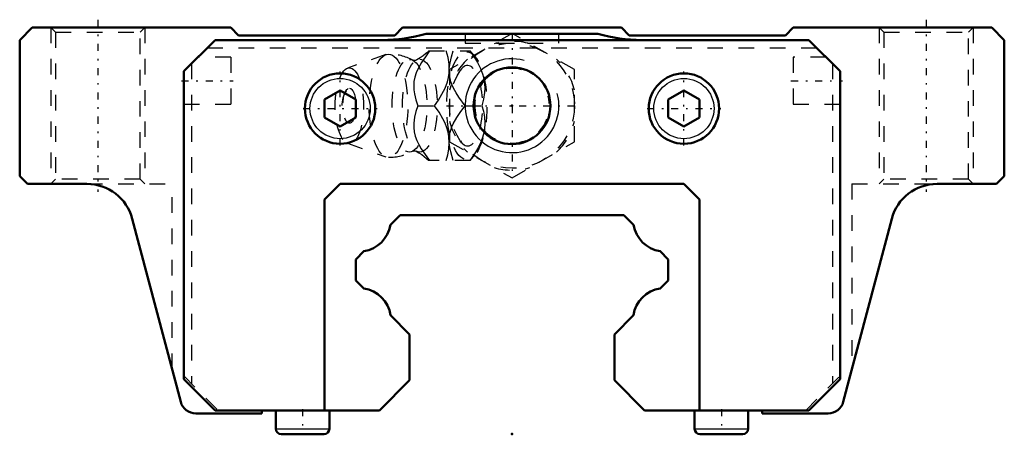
# Model space of a CAD drawing. Header units: millimetres. Extents: x -31.5 to 31.5, y -0.1 to 26.5.
import ezdxf

# ---------------------------------------------------------------- set-up
doc = ezdxf.new("R2010")
doc.units = ezdxf.units.MM
doc.linetypes.add('Center', pattern=[1.5, 0.45, -0.5, 0.05, -0.5])
doc.linetypes.add('Dashed', pattern=[2, 1, -1])
for name, color, linetype, lineweight in [('2d ConnectionPoints', 7, 'Continuous', 50), ('AM_0', 7, 'Continuous', 50), ('AM_4', 3, 'Continuous', 25), ('AM_5', 3, 'Continuous', 25), ('AM_7', 7, 'Center', 25), ('AM_9', 6, 'Dashed', 25)]:
    doc.layers.add(name, color=color, linetype=linetype, lineweight=lineweight)

# ---------------------------------------------------------------- blocks, each defined once
blk = doc.blocks.new('1_qpua2g95edk0crdg6njl7yglj________0_in_HSR20LC1SS_GK__BLOCK_1B_M6F__2')
at = {"layer": 'AM_5', "linetype": 'Dashed'}
blk.add_arc((0, 21), 2.386, 75, 15, dxfattribs=at)
at = {"layer": 'AM_7'}
blk.add_line((-4.2, 21), (4.2, 21), dxfattribs=at)
at = {"layer": 'AM_9'}
for p, q in [((0, 25.619), (-4, 23.309)), ((4, 23.309), (0, 25.619)), ((-8.065, 24.271), (-10.522, 23.403)), ((-5.317, 24.5), (-2.667, 24.5)), ((-2.371, 24.151), (-2.667, 24.5)), ((-4, 23.309), (-4, 18.691)), ((4, 18.691), (4, 23.309)), ((-6.03, 21), (-4.96, 21)), ((-3.002, 21), (-1.932, 21)), ((-10.522, 18.597), (-8.065, 17.729)), ((-4, 18.691), (0, 16.381)), ((0, 16.381), (4, 18.691)), ((-2.667, 17.5), (-2.371, 17.849)), ((-2.667, 17.5), (-5.317, 17.5))]:
    blk.add_line(p, q, dxfattribs=at)
for points in [[(-5.273, 24.5), (-5.544, 24.136), (-5.795, 23.763), (-6.013, 23.378), (-6.132, 23.107), (-6.22, 22.83), (-6.273, 22.554), (-6.29, 22.28), (-6.275, 22.012), (-6.236, 21.75), (-6.145, 21.371), (-6.03, 21)], [(-5.314, 24.503), (-5.39, 24.432), (-5.53, 24.312), (-5.692, 24.187), (-5.876, 24.06), (-6.083, 23.933), (-6.128, 23.908)], [(-4.96, 21), (-4.706, 21.359), (-4.479, 21.729), (-4.283, 22.125), (-4.136, 22.53), (-4.067, 22.811), (-4.026, 23.091), (-4.013, 23.378), (-4.026, 23.66), (-4.092, 24.086), (-4.203, 24.5)], [(-4.014, 23.369), (-3.965, 23.75), (-3.874, 24.129), (-3.759, 24.5)], [(-2.689, 24.5), (-2.435, 24.141), (-2.208, 23.771), (-2.012, 23.375), (-1.865, 22.97), (-1.796, 22.689), (-1.755, 22.409), (-1.742, 22.122), (-1.755, 21.84), (-1.821, 21.414), (-1.932, 21)], [(-6.128, 23.908), (-6.133, 23.905), (-6.156, 23.896), (-6.196, 23.887), (-6.252, 23.885), (-6.302, 23.893), (-6.332, 23.903), (-6.341, 23.907)], [(-4.001, 22.933), (-4.002, 22.946), (-4.018, 23.15), (-4.017, 23.31)], [(-3.002, 21), (-3.399, 21.546), (-3.581, 21.83), (-3.742, 22.122), (-3.833, 22.322), (-3.908, 22.525), (-3.966, 22.736), (-4.001, 22.933)], [(-6.03, 21), (-6.143, 20.636), (-6.234, 20.263), (-6.285, 19.878), (-6.286, 19.607), (-6.255, 19.33), (-6.188, 19.054), (-6.086, 18.78), (-5.956, 18.512), (-5.803, 18.25), (-5.548, 17.871), (-5.273, 17.5)], [(-4.203, 17.5), (-4.104, 17.859), (-4.038, 18.229), (-4.013, 18.625), (-4.04, 19.03), (-4.093, 19.311), (-4.174, 19.591), (-4.284, 19.878), (-4.419, 20.16), (-4.669, 20.586), (-4.96, 21)], [(-4.002, 19.06), (-3.972, 19.236), (-3.917, 19.446), (-3.845, 19.65), (-3.756, 19.851), (-3.532, 20.25), (-3.277, 20.629), (-3.002, 21)], [(-1.932, 21), (-1.833, 20.641), (-1.767, 20.271), (-1.742, 19.875), (-1.77, 19.47), (-1.822, 19.189), (-1.903, 18.909), (-2.013, 18.622), (-2.148, 18.34), (-2.398, 17.914), (-2.689, 17.5)], [(-4.015, 18.647), (-4.019, 18.822), (-4.006, 19.025), (-4.002, 19.06)], [(-3.759, 17.5), (-3.92, 18.046), (-3.979, 18.33), (-4.013, 18.618)], [(-6.342, 18.093), (-6.333, 18.097), (-6.305, 18.107), (-6.261, 18.114), (-6.201, 18.114), (-6.158, 18.104), (-6.134, 18.095), (-6.128, 18.092)], [(-6.13, 18.093), (-5.963, 17.996), (-5.776, 17.873), (-5.61, 17.751), (-5.464, 17.632), (-5.338, 17.519), (-5.313, 17.496)]]:
    blk.add_lwpolyline(points, dxfattribs=at)
blk.add_circle((0, 21), 4, dxfattribs=at)
for centre, radius, start, end in [((0, 21), 4.12, 73.86243, 106.13757), ((-7.903, 21), 3.3, 61.76048, 90), ((0, 21), 4.12, 133.86243, 166.13757), ((0, 21), 4.12, 13.86243, 46.13757), ((-9.071, 21), 1.82, 148.36971, 211.63029), ((0, 21), 4.12, 193.86243, 226.13757), ((0, 21), 4.12, 313.86243, 346.13757), ((-7.903, 21), 3.3, 270, 298.23952), ((0, 21), 4.12, 253.86243, 286.13757)]:
    blk.add_arc(centre, radius, start, end, dxfattribs=at)
for centre, major_axis in [((-7.903, 21), (0, 3.3)), ((-6.561, 21), (0, 2.965)), ((-5.9, 21), (0, 2.971)), ((-2.893, 21), (0, 3.445)), ((-10.403, 21), (0, 2.424)), ((-10.403, 21), (0, 1.117))]:
    blk.add_ellipse(centre, major_axis=major_axis, ratio=0.374607, dxfattribs=at)
blk.add_ellipse((-2.841, 21), major_axis=(0, -2.572), ratio=0.374607, start_param=5.781061, end_param=9.926902, dxfattribs=at)
blk = doc.blocks.new('2_HSR20LCSSB_M6F11_S_0_in_HSR20LC1SS_GK__BLOCK_1B_M6F__2')
at = {"layer": 'AM_0'}
for p, q in [((-30.7, 26), (-31.5, 25.2)), ((-18, 26), (-30.7, 26)), ((-17.5, 25.5), (-18, 26)), ((-7, 26), (-7.5, 25.5)), ((7, 26), (-7, 26)), ((7.5, 25.5), (7, 26)), ((18, 26), (17.5, 25.5)), ((30.7, 26), (18, 26)), ((31.5, 25.2), (30.7, 26)), ((-31.5, 25.2), (-31.5, 16.5)), ((-21, 23.2), (-19, 25.2)), ((-19, 25.2), (19, 25.2)), ((-7.5, 25.5), (-17.5, 25.5)), ((5.5, 25.6), (-5.5, 25.6)), ((17.5, 25.5), (7.5, 25.5)), ((19, 25.2), (21, 23.2)), ((31.5, 16.5), (31.5, 25.2)), ((-21, 23.2), (-21, 3.517)), ((21, 3.517), (21, 23.2)), ((-11, 21.972), (-12, 21.394)), ((-10, 21.394), (-11, 21.972)), ((11, 21.972), (10, 21.394)), ((12, 21.394), (11, 21.972)), ((-12, 21.394), (-12, 20.24)), ((-10, 20.24), (-10, 21.394)), ((10, 21.394), (10, 20.24)), ((12, 20.24), (12, 21.394)), ((-12, 20.24), (-11, 19.662)), ((-11, 19.662), (-10, 20.24)), ((10, 20.24), (11, 19.662)), ((11, 19.662), (12, 20.24)), ((-31.5, 16.5), (-31, 16)), ((31, 16), (31.5, 16.5)), ((-31, 16), (-27.194, 16)), ((-11, 16), (-12, 15)), ((11, 16), (-11, 16)), ((12, 15), (11, 16)), ((27.194, 16), (31, 16)), ((-12, 15), (-12, 1.517)), ((12, 1.517), (12, 15)), ((-7.16, 14), (-7.784, 13.376)), ((7.16, 14), (-7.16, 14)), ((7.784, 13.376), (7.16, 14)), ((-24.294, 13.767), (-21.197, 2.061)), ((21.197, 2.061), (24.294, 13.767)), ((-9.471, 11.689), (-10, 11.16)), ((10, 11.16), (9.471, 11.689)), ((-10, 11.16), (-10, 9.83)), ((10, 9.83), (10, 11.16)), ((-10, 9.83), (-9.484, 9.314)), ((9.484, 9.314), (10, 9.83)), ((-7.767, 7.597), (-6.55, 6.38)), ((6.55, 6.38), (7.767, 7.597)), ((-6.55, 6.38), (-6.55, 3.45)), ((6.55, 3.45), (6.55, 6.38)), ((-21, 3.517), (-19, 1.517)), ((-6.55, 3.45), (-8.483, 1.517)), ((6.55, 3.45), (8.483, 1.517)), ((19, 1.517), (21, 3.517)), ((-20.23, 1.317), (-16, 1.317)), ((-19, 1.517), (-8.483, 1.517)), ((-16, 1.317), (-16, 1.517)), ((-15.115, 1.517), (-15.115, 0.343)), ((-11.685, 0.343), (-11.685, 1.517)), ((8.483, 1.517), (19, 1.517)), ((11.685, 1.517), (11.685, 0.343)), ((15.115, 0.343), (15.115, 1.517)), ((16, 1.517), (16, 1.317)), ((16, 1.317), (20.23, 1.317)), ((-14.772, 0), (-12.028, 0)), ((12.028, 0), (14.772, 0))]:
    blk.add_line(p, q, dxfattribs=at)
for centre, radius in [((0, 21), 2.458), ((-11, 20.817), 2.25), ((11, 20.817), 2.25)]:
    blk.add_circle(centre, radius, dxfattribs=at)
for centre, radius, start, end in [((-8.3, 35.2), 10, 270, 286.2602), ((8.3, 35.2), 10, 253.7398, 270), ((-27.194, 13), 3, 14.82037, 90), ((27.194, 13), 3, 90, 165.17963), ((-9.815, 13.72), 2.06, 279.61034, 350.38966), ((9.815, 13.72), 2.06, 189.61034, 260.38966), ((-9.802, 7.279), 2.06, 8.86995, 81.13005), ((9.802, 7.279), 2.06, 98.86995, 171.13005), ((-20.23, 2.317), 1, 194.82037, 270), ((20.23, 2.317), 1, 270, 345.17963), ((-14.772, 0.343), 0.343, 180, 270), ((-12.028, 0.343), 0.343, 270, 360), ((12.028, 0.343), 0.343, 180, 270), ((14.772, 0.343), 0.343, 270, 0)]:
    blk.add_arc(centre, radius, start, end, dxfattribs=at)
at = {"layer": 'AM_4'}
for p, q in [((-15.115, 0.343), (-11.685, 0.343)), ((11.685, 0.343), (15.115, 0.343))]:
    blk.add_line(p, q, dxfattribs=at)
for centre in [(-11, 20.817), (11, 20.817)]:
    blk.add_circle(centre, 1.925, dxfattribs=at)
at = {"layer": 'AM_5', "linetype": 'Dashed'}
for p, q in [((-29.5, 26), (-29.5, 16)), ((-23.5, 26), (-23.5, 16)), ((23.5, 26), (23.5, 16)), ((29.5, 26), (29.5, 16))]:
    blk.add_line(p, q, dxfattribs=at)
at = {"layer": 'AM_5'}
blk.add_arc((0, 21), 3, 75, 15, dxfattribs=at)
at = {"layer": 'AM_7'}
for p, q in [((-26.5, 26.5), (-26.5, 15.5)), ((26.5, 26.5), (26.5, 15.5)), ((0, 25.63), (0, 16.8)), ((-11, 18.455), (-11, 23.18)), ((11, 18.455), (11, 23.18)), ((-21.15, 22.6), (-17.85, 22.6)), ((17.85, 22.6), (21.15, 22.6)), ((-13.363, 20.817), (-8.637, 20.817)), ((8.638, 20.817), (13.363, 20.817)), ((-13.4, 1.593), (-13.4, -0.076)), ((13.4, 1.593), (13.4, -0.076))]:
    blk.add_line(p, q, dxfattribs=at)
at = {"layer": 'AM_9'}
for p, q in [((-29.5, 26), (-29.2, 25.7)), ((-23.8, 25.7), (-23.5, 26)), ((23.5, 26), (23.8, 25.7)), ((29.2, 25.7), (29.5, 26)), ((-29.2, 25.7), (-29.2, 16.3)), ((-29.2, 25.7), (-23.8, 25.7)), ((-23.8, 16.3), (-23.8, 25.7)), ((-3, 25.6), (-3, 25)), ((3, 25), (3, 25.6)), ((23.8, 25.7), (23.8, 16.3)), ((23.8, 25.7), (29.2, 25.7)), ((29.2, 16.3), (29.2, 25.7)), ((-19.5, 24.7), (19.5, 24.7)), ((-3, 25), (3, 25)), ((-18, 24.1), (-20.1, 24.1)), ((-18, 24.1), (-18, 21.1)), ((20.1, 24.1), (18, 24.1)), ((18, 24.1), (18, 21.1)), ((-20.5, 23.7), (-20.5, 3.217)), ((20.5, 23.7), (20.5, 3.217)), ((-21, 21.1), (-18, 21.1)), ((18, 21.1), (21, 21.1)), ((-29.2, 16.3), (-29.5, 16)), ((-23.8, 16.3), (-29.2, 16.3)), ((-27.194, 16), (-21.75, 16)), ((-26.5, 15.919), (-26.5, 16)), ((-23.5, 16), (-23.8, 16.3)), ((-21.75, 4.152), (-21.75, 16)), ((21.75, 16), (27.194, 16)), ((21.75, 16), (21.75, 4.152)), ((23.8, 16.3), (23.5, 16)), ((29.2, 16.3), (23.8, 16.3)), ((26.5, 15.919), (26.5, 16)), ((29.5, 16), (29.2, 16.3)), ((-21, 3.717), (-18.8, 1.517)), ((18.8, 1.517), (21, 3.717))]:
    blk.add_line(p, q, dxfattribs=at)

msp = doc.modelspace()

# ---------------------------------------------------------------- linework, layer by layer
at = {"layer": '2d ConnectionPoints'}
for p in [(0, 21), (0, 21), (0, 0)]:
    msp.add_point(p, dxfattribs=at)

# ---------------------------------------------------------------- block references
for name in ['2_HSR20LCSSB_M6F11_S_0_in_HSR20LC1SS_GK__BLOCK_1B_M6F__2', '1_qpua2g95edk0crdg6njl7yglj________0_in_HSR20LC1SS_GK__BLOCK_1B_M6F__2']:
    msp.add_blockref(name, (0, 0))

doc.saveas('drawing.dxf')
